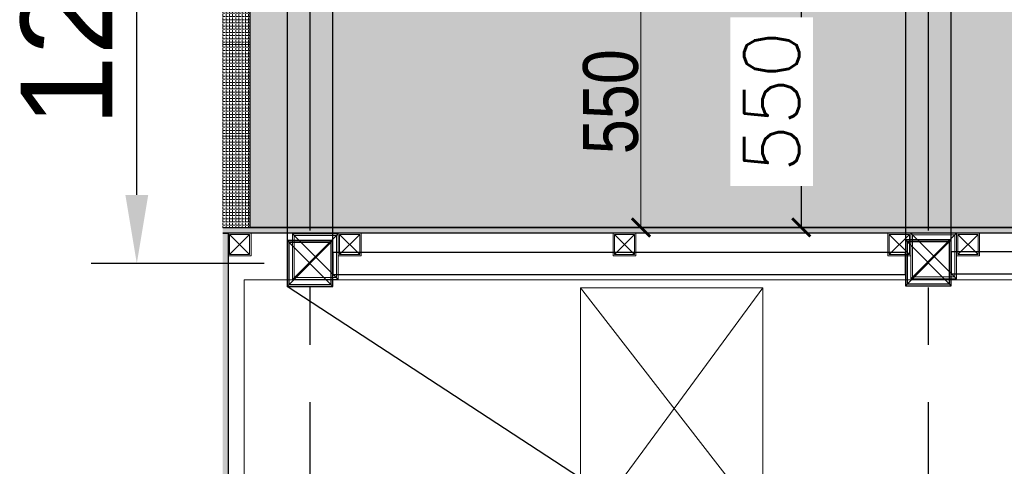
# Model space of a CAD drawing. Header units: inches. Extents: x -1008743 to -388065, y -1380311 to -642022.
# Tile 35 of 85: x -526966 to -524816, y -672811 to -671836. Entities that reach past the tile are written whole.
import ezdxf
from ezdxf.xclip import XClip

# ---------------------------------------------------------------- set-up
doc = ezdxf.new("R2010")
doc.units = ezdxf.units.IN
doc.header["$LTSCALE"] = 1000
doc.header["$MEASUREMENT"] = 0
doc.header["$XCLIPFRAME"] = 0
doc.header["$PDMODE"] = 35
for name, pattern in [('CENTER2', [1.125, 0.75, -0.125, 0.125, -0.125]), ('General Arrangement Plan$0$( Hidden )', [0.375, 0.25, -0.125]), ('General Arrangement Plan$1$.5', [2, 0.5, -0.5, 0.5, -0.5]), ('General Arrangement Plan$1$CORES & SETBACK$0$HIDDEN', [0.375, 0.25, -0.125]), ('HIDDEN', [0.375, 0.25, -0.125])]:
    doc.linetypes.add(name, pattern=pattern)
for name, color, linetype in [('A-ANNO-DIMS-30', 7, 'Continuous'), ('General Arrangement Plan$1$12-ply', 160, 'Continuous'), ('IFF-35 HEAVY', 100, 'Continuous'), ('M-HVAC-INSULATION', 7, 'Continuous')]:
    doc.layers.add(name, color=color, linetype=linetype)
for name, color, linetype, lineweight in [('General Arrangement Plan$0$DIM', 7, 'Continuous', 13), ('General Arrangement Plan$1$glass partition', 132, 'Continuous', 0), ('General Arrangement Plan$1$Wall Hatch', 8, 'Continuous', 0)]:
    doc.layers.add(name, color=color, linetype=linetype, lineweight=lineweight)
doc.layers.add('General Arrangement Plan$1$MS', color=7, linetype='Continuous', lineweight=0, true_color=0x3c5977)
doc.styles.add('ARIAL', font='arial.ttf')
doc.styles.add('General Arrangement Plan$1$Standard', font='ARIALN.TTF')
doc.styles.get("Standard").update_dxf_attribs({"font": 'txt.shx'})
doc.dimstyles.new('General Arrangement Plan$1$TFS-Dim', dxfattribs={"dimtxt": 120, "dimasz": 40, "dimexe": 25, "dimexo": 25, "dimgap": 4.5, "dimtad": 1, "dimdec": 0, "dimzin": 0, "dimdsep": 46, "dimtxsty": 'General Arrangement Plan$1$Standard', "dimblk": 'General Arrangement Plan$1$_ArchTick', "dimcen": 0.09, "dimdle": 2, "dimclrd": 256, "dimclre": 8, "dimadec": 0, "dimazin": 0, "dimtfac": 1, "dimtdec": 0, "dimtofl": 0, "dimtmove": 1, "dimatfit": 3, "dimfxl": 1, "dimtolj": 1, "dimtzin": 0, "dimlwd": -1, "dimlwe": -1, "dimarcsym": 0})
doc.dimstyles.new('S-50', dxfattribs={"dimtxt": 200, "dimasz": 150, "dimexe": 100, "dimexo": 100, "dimgap": 50, "dimtad": 1, "dimdec": 0, "dimzin": 0, "dimdsep": 46, "dimtxsty": 'ARIAL', "dimblk1": 'ARCHTICK', "dimblk2": 'ARCHTICK', "dimcen": 0.09, "dimdle": 100, "dimclrd": 8, "dimclre": 8, "dimclrt": 6, "dimadec": 0, "dimazin": 0, "dimtfac": 1, "dimtdec": 0, "dimtofl": 0, "dimtmove": 0, "dimatfit": 3, "dimfxl": 1, "dimtolj": 1, "dimtzin": 0, "dimlwd": -1, "dimarcsym": 0})
doc.dimstyles.new('TFS-Dim', dxfattribs={"dimtxt": 120, "dimasz": 40, "dimexe": 25, "dimexo": 25, "dimgap": 4.5, "dimtad": 1, "dimdec": 0, "dimzin": 0, "dimdsep": 46, "dimtxsty": 'Standard', "dimblk": 'ARCHTICK', "dimcen": 0.09, "dimdle": 2, "dimclrd": 256, "dimclre": 8, "dimadec": 0, "dimazin": 0, "dimtfac": 1, "dimtdec": 0, "dimtofl": 0, "dimtmove": 1, "dimatfit": 3, "dimfxl": 1, "dimtolj": 1, "dimtzin": 0, "dimlwd": -1, "dimlwe": -1, "dimarcsym": 0})

# ---------------------------------------------------------------- blocks, each defined once
blk = doc.blocks.new('General Arrangement Plan$1$EAFERGV')
at = {"lineweight": 20}
for points in [[(479.8, 372.1), (-31.5, -24.5)], [(-31.5, 372.1), (479.8, -3.6)], [(1272.8, 372.1), (1794.5, -24.5)], [(1794.5, 372.1), (1272.8, -3.6)]]:
    blk.add_lwpolyline(points, dxfattribs=at)
for points in [[(-31.5, 372.1), (-31.5, -24.5), (479.8, -24.5), (479.8, 372.1)], [(1794.5, 372.1), (1794.5, -24.5), (1272.8, -24.5), (1272.8, 372.1)]]:
    blk.add_lwpolyline(points, close=True, dxfattribs=at)
blk = doc.blocks.new('General Arrangement Plan$1$EFVRFEVREV')
blk.add_blockref('General Arrangement Plan$1$EAFERGV', (-648, 786.2))
blk = doc.blocks.new('General Arrangement Plan$1$_ArchTick')
at = {"color": 0, "linetype": 'ByBlock', "const_width": 0.15}
blk.add_lwpolyline([(-0.5, -0.5), (0.5, 0.5)], dxfattribs=at)
blk = doc.blocks.new('*D415')
at = {"layer": 'Defpoints', "color": 0}
for p in [(913.6, 6465.8), (913.6, 5915.8), (961.8, 5915.8)]:
    blk.add_point(p, dxfattribs=at)
at = {"layer": 'General Arrangement Plan$0$DIM', "color": 8, "linetype": 'General Arrangement Plan$0$( Hidden )'}
for p, q in [((938.6, 6465.8), (986.8, 6465.8)), ((938.6, 5915.8), (986.8, 5915.8))]:
    blk.add_line(p, q, dxfattribs=at)
at = {"layer": 'General Arrangement Plan$0$DIM', "color": 8}
blk.add_line((961.8, 6467.8), (961.8, 5913.8), dxfattribs=at)
at = {"layer": 'General Arrangement Plan$0$DIM', "color": 8, "xscale": 40, "yscale": 40, "zscale": 40}
for p, rotation in [((961.8, 6465.8), 90), ((961.8, 5915.8), 270)]:
    blk.add_blockref('General Arrangement Plan$1$_ArchTick', p, dxfattribs=dict(at, rotation=rotation))
at = {"layer": 'General Arrangement Plan$0$DIM', "color": 0, "insert": (896, 6190.8), "char_height": 120, "attachment_point": 5, "rotation": 90, "style": 'General Arrangement Plan$1$Standard'}
blk.add_mtext('\\A1;550', dxfattribs=at)
blk = doc.blocks.new('General Arrangement Plan$1$A$C0642dd72')
at = {"layer": 'General Arrangement Plan$1$MS', "ltscale": 10}
for p, q in [((0, 4778.5), (100, 4878.5)), ((100, 4778.5), (0, 4878.5)), ((1350.1, 4780), (1450.1, 4880)), ((1450.1, 4780), (1350.1, 4880))]:
    blk.add_line(p, q, dxfattribs=at)
for points in [[(0, 4778.5), (100, 4778.5), (100, 4878.5), (0, 4878.5)], [(4, 4782.5), (96, 4782.5), (96, 4874.5), (4, 4874.5)], [(1350.1, 4780), (1450.1, 4780), (1450.1, 4880), (1350.1, 4880)], [(1354.1, 4784), (1446.1, 4784), (1446.1, 4876), (1354.1, 4876)]]:
    blk.add_lwpolyline(points, close=True, dxfattribs=at)
blk = doc.blocks.new('*U433')
at = {"layer": 'General Arrangement Plan$1$12-ply', "true_color": 0x939598}
h = blk.add_hatch(dxfattribs=at)
h.set_pattern_fill('ANSI35', color=252, scale=2.5, angle=180)
h.set_pattern_definition([(225, (0, 10641.787), (11.22532015, -11.22532015), []), (225, (-11.225, 10641.787), (11.22532015, -11.22532015), [19.84375, -3.96875, 0, -3.96875])])
h.paths.add_polyline_path([(2694419.8, -796398.7), (2694419.8, -801175.5), (2694431.8, -801175.5), (2694431.8, -796398.7)])
at = {"layer": 'General Arrangement Plan$1$12-ply'}
blk.add_lwpolyline([(2694419.8, -796398.7), (2694431.8, -796398.7), (2694431.8, -801175.5), (2694419.8, -801175.5)], close=True, dxfattribs=at)
blk = doc.blocks.new('*U435')
at = {"layer": 'General Arrangement Plan$1$12-ply', "true_color": 0x939598}
h = blk.add_hatch(dxfattribs=at)
h.set_pattern_fill('ANSI35', color=252, scale=2.5, angle=180)
h.set_pattern_definition([(225, (0, 4722.52), (11.22532015, -11.22532015), []), (225, (-11.225, 4722.52), (11.22532015, -11.22532015), [19.84375, -3.96875, 0, -3.96875])])
h.paths.add_polyline_path([(2694419.8, -800711.5), (2694419.8, -802781.9), (2694431.8, -802781.9), (2694431.8, -800711.5)])
at = {"layer": 'General Arrangement Plan$1$12-ply'}
blk.add_lwpolyline([(2694419.8, -800711.5), (2694431.8, -800711.5), (2694431.8, -802781.9), (2694419.8, -802781.9)], close=True, dxfattribs=at)
blk = doc.blocks.new('General Arrangement Plan$1$A$C25013FFA')
at = {"layer": 'General Arrangement Plan$1$MS', "linetype": 'General Arrangement Plan$1$CORES & SETBACK$0$HIDDEN', "ltscale": 25}
for p, q in [((-9, 60), (35, 16)), ((35, 60), (-9, 16))]:
    blk.add_line(p, q, dxfattribs=at)
at = {"layer": 'General Arrangement Plan$1$MS', "ltscale": 25}
blk.add_lwpolyline([(-12, 13), (38, 13), (38, 63), (-12, 63)], close=True, dxfattribs=at)
blk.add_lwpolyline([(-12, 13), (38, 13), (38, 63), (-12, 63)], close=True, dxfattribs=at)
at = {"layer": 'General Arrangement Plan$1$MS', "linetype": 'General Arrangement Plan$1$.5', "ltscale": 25}
blk.add_lwpolyline([(-9, 16), (35, 16), (35, 60), (-9, 60)], close=True, dxfattribs=at)
blk = doc.blocks.new('_ArchTick')
at = {"color": 0, "linetype": 'ByBlock', "const_width": 0.15}
blk.add_lwpolyline([(-0.5, -0.5), (0.5, 0.5)], dxfattribs=at)
blk = doc.blocks.new('*D485')
at = {"layer": 'A-ANNO-DIMS-30', "linetype": 'HIDDEN'}
blk.add_line((-525259.4, -671737.8), (-525259.4, -672291.5), dxfattribs=at)
at = {"layer": 'A-ANNO-DIMS-30', "color": 8, "linetype": 'HIDDEN'}
for p, q in [((-525179.4, -671739.8), (-525284.4, -671739.8)), ((-525227.9, -672289.5), (-525284.4, -672289.5))]:
    blk.add_line(p, q, dxfattribs=at)
at = {"layer": 'Defpoints', "color": 0, "ltscale": 10}
for p in [(-525097.8, -671739.8), (-525259.4, -672289.5), (-525202.9, -672289.5)]:
    blk.add_point(p, dxfattribs=at)
at = {"layer": 'A-ANNO-DIMS-30', "ltscale": 10, "xscale": 40, "yscale": 40, "zscale": 40}
for p, rotation in [((-525259.4, -671739.8), 90), ((-525259.4, -672289.5), 270)]:
    blk.add_blockref('_ArchTick', p, dxfattribs=dict(at, rotation=rotation))
at = {"layer": 'A-ANNO-DIMS-30', "color": 0, "ltscale": 10, "insert": (-525323.9, -672014.7), "char_height": 120, "attachment_point": 5, "rotation": 90, "bg_fill": 3, "box_fill_scale": 1.25, "bg_fill_color": 257, "bg_fill_transparency": 0}
blk.add_mtext('\\A1;550', dxfattribs=at)
blk = doc.blocks.new('*D520')
at = {"color": 8, "lineweight": -2, "ltscale": 10}
for p, q in [((-482584.4, -690093.3), (-483012.6, -690093.3)), ((-482634.5, -691313.3), (-483012.6, -691313.3))]:
    blk.add_line(p, q, dxfattribs=at)
at = {"color": 8, "ltscale": 10}
blk.add_line((-482912.6, -691163.3), (-482912.6, -690243.3), dxfattribs=at)
for points in [[(-482887.6, -690243.3), (-482937.6, -690243.3), (-482912.6, -690093.3)], [(-482937.6, -691163.3), (-482887.6, -691163.3), (-482912.6, -691313.3)]]:
    blk.add_solid(points, dxfattribs=at)
at = {"layer": 'Defpoints', "color": 0, "ltscale": 10}
for p in [(-482912.6, -690093.3), (-482484.4, -690093.3), (-482534.5, -691313.3)]:
    blk.add_point(p, dxfattribs=at)
at = {"color": 6, "ltscale": 10, "insert": (-483064.7, -690703.3), "char_height": 200, "attachment_point": 5, "rotation": 90, "style": 'ARIAL'}
blk.add_mtext('\\A1;1220', dxfattribs=at)
blk = doc.blocks.new('General Arrangement Plan')
at = {"layer": 'General Arrangement Plan$1$glass partition'}
h = blk.add_hatch(dxfattribs=at)
h.set_pattern_fill('ANGLE', color=1)
h.set_pattern_definition([(0, (-532654.8485, -110709.6044), (0, 6.985), [5.08, -1.905]), (90, (-532654.8485, -110709.6044), (-6.985, 4e-16), [5.08, -1.905])])
h.paths.add_polyline_path([(48.3, 6315.5), (48.3, 6515.5), (108.3, 6515.5), (108.3, 6315.5)])
h = blk.add_hatch(dxfattribs=at)
h.set_pattern_fill('ANGLE', color=1)
h.set_pattern_definition([(0, (-532654.8485, -110909.6044), (0, 6.985), [5.08, -1.905]), (90, (-532654.8485, -110909.6044), (-6.985, 4e-16), [5.08, -1.905])])
h.paths.add_polyline_path([(48.3, 6115.5), (48.3, 6315.5), (108.3, 6315.5), (108.3, 6115.5)])
h = blk.add_hatch(dxfattribs=at)
h.set_pattern_fill('ANGLE', color=1)
h.set_pattern_definition([(0, (-532654.8485, -111109.6044), (0, 6.985), [5.08, -1.905]), (90, (-532654.8485, -111109.6044), (-6.985, 4e-16), [5.08, -1.905])])
h.paths.add_polyline_path([(48.3, 5915.5), (48.3, 6115.5), (108.3, 6115.5), (108.3, 5915.5)])
at = {"layer": 'General Arrangement Plan$1$glass partition', "color": 1}
for points in [[(48.3, 6315.5), (108.3, 6315.5), (108.3, 6515.5), (48.3, 6515.5)], [(48.3, 6115.5), (108.3, 6115.5), (108.3, 6315.5), (48.3, 6315.5)], [(48.3, 5915.5), (108.3, 5915.5), (108.3, 6115.5), (48.3, 6115.5)]]:
    blk.add_lwpolyline(points, close=True, dxfattribs=at)
at = {"layer": 'General Arrangement Plan$1$Wall Hatch'}
blk.add_lwpolyline([(95.6, 3931.8), (3081.9, 3931.8), (3081.9, 5801.6), (95.6, 5801.6)], close=True, dxfattribs=at)
at = {"xscale": 1.003446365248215, "yscale": 1.003446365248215, "zscale": 1.003446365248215, "rotation": 270}
blk.add_blockref('General Arrangement Plan$1$EFVRFEVREV', (65.7, 5102.1), dxfattribs=at)
at = {"layer": 'General Arrangement Plan$1$12-ply', "rotation": 90}
blk.add_blockref('*U433', (-796350.4, -2688516.1), dxfattribs=at)
at = {"layer": 'General Arrangement Plan$1$12-ply'}
blk.add_blockref('*U435', (-2694371.6, 806615.2), dxfattribs=at)
at = {"layer": 'General Arrangement Plan$1$MS', "ltscale": 10}
blk.add_blockref('General Arrangement Plan$1$A$C0642dd72', (200.7, 1023.9), dxfattribs=at)
at = {"layer": 'General Arrangement Plan$1$MS', "ltscale": 25}
for p in [(72.3, 5840.8), (312.8, 5840.8), (912.8, 5840.8), (1512.8, 5840.8)]:
    blk.add_blockref('General Arrangement Plan$1$A$C25013FFA', p, dxfattribs=at)
at = {"layer": 'General Arrangement Plan$1$MS', "ltscale": 25, "xscale": -1}
blk.add_blockref('General Arrangement Plan$1$A$C25013FFA', (1688.8, 5840.8), dxfattribs=at)
at = {"layer": 'General Arrangement Plan$0$DIM', "color": 9, "true_color": 0xc7c8ca}
dim = blk.add_linear_dim(base=(961.8, 5915.8), p1=(913.6, 6465.8), p2=(913.6, 5915.8), angle=90, dimstyle='General Arrangement Plan$1$TFS-Dim', override={"dimclrd": 8}, dxfattribs=at)
dim.commit()
dim.dimension.update_dxf_attribs({"geometry": '*D415', "text_midpoint": (896, 6190.8)})
blk = doc.blocks.new('latout')
at = {"color": 252, "linetype": 'CENTER2'}
for p, q in [((-14355.3, 13525.7), (-14355.3, -289.9)), ((-13005.2, 13525.7), (-13005.2, -289.9))]:
    blk.add_line(p, q, dxfattribs=at)
at = {"ltscale": 10}
for p, q in [((-14405.3, 4778.5), (-14305.3, 4878.5)), ((-14305.3, 4778.5), (-14405.3, 4878.5)), ((-13055.2, 4780), (-12955.2, 4880)), ((-12955.2, 4780), (-13055.2, 4880)), ((-11505.6, 2884.2), (-14405.3, 4778.5))]:
    blk.add_line(p, q, dxfattribs=at)
at = {"color": 3, "ltscale": 10}
for points in [[(-14305.3, 4878.5), (-14305.3, 10224.7), (-14405.3, 10224.7), (-14405.3, 4878.5)], [(-12955.2, 4880), (-12955, 10224.7), (-13055, 10224.7), (-13055.2, 4880)]]:
    blk.add_lwpolyline(points, close=True, dxfattribs=at)
at = {"color": 4, "ltscale": 10}
for points in [[(-14405.3, 4778.5), (-14305.3, 4778.5), (-14305.3, 4878.5), (-14405.3, 4878.5)], [(-14401.3, 4782.5), (-14309.3, 4782.5), (-14309.3, 4874.5), (-14401.3, 4874.5)], [(-13055.2, 4780), (-12955.2, 4780), (-12955.2, 4880), (-13055.2, 4880)], [(-13051.2, 4784), (-12959.2, 4784), (-12959.2, 4876), (-13051.2, 4876)]]:
    blk.add_lwpolyline(points, close=True, dxfattribs=at)
at = {"color": 6, "ltscale": 10}
for points in [[(-14305.3, 4804.5), (-13055.2, 4804.4), (-13055.2, 4852.4), (-14305.3, 4852.5)], [(-12955.2, 4806), (-11505.6, 4805.9), (-11505.6, 4853.9), (-12955.2, 4854)]]:
    blk.add_lwpolyline(points, close=True, dxfattribs=at)
at = {"ltscale": 10}
dim = blk.add_linear_dim(base=(-14733.4, 6048.5), p1=(-14355.3, 4828.5), p2=(-14305.3, 6048.5), angle=90, dimstyle='S-50', dxfattribs=at)
dim.commit()
dim.dimension.update_dxf_attribs({"geometry": '*D520', "text_midpoint": (-14885.5, 5438.5), "insert": (468179.2, 696141.7)})

msp = doc.modelspace()

# ---------------------------------------------------------------- linework, layer by layer
at = {"layer": 'IFF-35 HEAVY', "ltscale": 100}
msp.add_lwpolyline([(-514107.3, -666822.4), (-514107.3, -672720.2), (-517541, -672720.2), (-517541, -672053.7), (-517665, -672053.7), (-517665, -673394.2), (-519001.7, -673394.9), (-519001.7, -672054.3), (-519125.7, -672053.7), (-519125.7, -673317.2), (-520278.1, -673317.2), (-520278.1, -672053.7), (-520402.1, -672053.7), (-520402.3, -677306.5), (-524753, -677305.8), (-524753, -674617.4), (-521734, -674617.4), (-521734, -673425.1), (-522387.4, -673425.1), (-522387.4, -672413.2), (-521734, -672413.2), (-521734, -672290.5), (-526462.8, -672289.2), (-526462.9, -671739)], dxfattribs=at)

# ---------------------------------------------------------------- next in the draw order: block references
at = {"color": 7}
ref = msp.add_blockref('General Arrangement Plan', (-526571.1, -678205.6), dxfattribs=at)
XClip(ref).set_block_clipping_path([(48.7190010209, -107.5186207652), (15251.6043912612, 15253.5715002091)])

# ---------------------------------------------------------------- next in the draw order: hatches: boundary and pattern name
at = {"layer": 'M-HVAC-INSULATION'}
h = msp.add_hatch(dxfattribs=at)
h.set_pattern_fill('DOTS', scale=50)
h.set_pattern_definition([(0, (-506064.966, -668671.505), (39.6875, 79.375), [0, -79.375])])
h.paths.add_polyline_path([(-520709.7, -675080.2), (-520709.7, -676805.3), (-524408.4, -676805.3), (-524408.4, -675080.2)], flags=16)
h.paths.add_polyline_path([(-520633.1, -674662.7), (-520633.1, -674812.7), (-520783.1, -674812.7), (-520783.1, -674662.7)])
h.paths.add_polyline_path([(-520741.4, -673834.8), (-520891.4, -673834.8), (-520891.4, -673684.8), (-520741.4, -673684.8)])
h.paths.add_polyline_path([(-520688.1, -673090.8), (-520838.1, -673090.8), (-520838.1, -672940.8), (-520688.1, -672940.8)])
h.paths.add_polyline_path([(-524753, -677305.8), (-524753, -674617.4), (-521734, -674617.4), (-521734, -673425.1), (-522387.4, -673425.1), (-522387.4, -672413.2), (-521734, -672413.2), (-521734, -672289.8), (-521858, -672289.8), (-521858, -672289.2), (-526462.8, -672289.2), (-526462.8, -671739), (-516526, -671739), (-516526, -666822.4), (-514107.3, -666822.4), (-514107.3, -672720.2), (-517541, -672720.2), (-517541, -672053.7), (-517665, -672053.7), (-517665, -673394.2), (-519001.7, -673394.9), (-519001.7, -672054.3), (-519125.7, -672053.7), (-519125.7, -673317.2), (-520278.1, -673317.2), (-520278.1, -672053.7), (-520402.1, -672053.7), (-520402.9, -677306.5)])

# ---------------------------------------------------------------- next in the draw order: dimensions: what is measured, and where the dimension line sits
at = {"layer": 'A-ANNO-DIMS-30', "color": 7}
dim = msp.add_linear_dim(base=(-525259.4, -672289.5), p1=(-525097.8, -671739.8), p2=(-525202.9, -672289.5), angle=90, dimstyle='TFS-Dim', override={"dimfxl": 80, "dimfxlon": 1, "dimtfill": 1, "dimarcsym": 1}, dxfattribs=at)
dim.commit()
dim.dimension.update_dxf_attribs({"geometry": '*D485', "text_midpoint": (-525323.9, -672014.7)})

# ---------------------------------------------------------------- next in the draw order: block references
at = {"ltscale": 10}
msp.add_blockref('latout', (-511976.8, -677196.7), dxfattribs=at)

doc.saveas('drawing.dxf')
